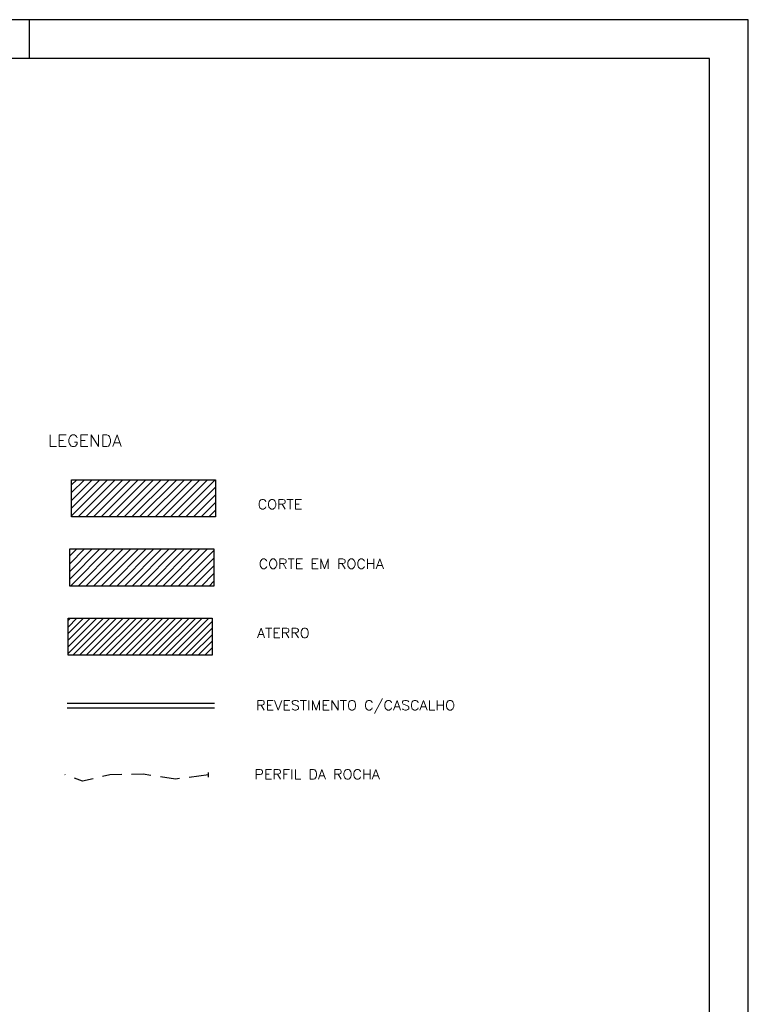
# Model space of a CAD drawing. Extents: x -1825 to 98, y 5678 to 6985.
# Tile 45 of 86: x -1172 to -984, y 6732 to 6985. Entities that reach past the tile are written whole.
import ezdxf

# ---------------------------------------------------------------- set-up
doc = ezdxf.new("R2010")
doc.units = 0
doc.header["$MEASUREMENT"] = 0
doc.linetypes.add('CONTINUO', pattern=[0])
doc.linetypes.add('DASHED', pattern=[0.75, 0.5, -0.25])
for name, color, linetype in [('-ATERRO', 72, 'CONTINUOUS'), ('-CORTE', 51, 'CONTINUOUS'), ('-PERFIL-ROCHA', 12, 'DASHED'), ('-ROCHA', 10, 'CONTINUO'), ('BASE', 6, 'CONTINUOUS'), ('PADRÃO', 7, 'CONTINUOUS'), ('PG-CORTE', 4, 'CONTINUOUS'), ('PG-TXT-100', 3, 'CONTINUOUS')]:
    doc.layers.add(name, color=color, linetype=linetype)
doc.styles.add('ROMANS', font='romans.shx', dxfattribs={"height": 1.5})
pattern_1 = [(45, (-3646.0986, 350.4483), (-0.9899495, 0.9899495), [])]

msp = doc.modelspace()

# ---------------------------------------------------------------- hatches: boundary and pattern name
at = {"layer": '-ATERRO'}
h = msp.add_hatch(dxfattribs=at)
h.set_pattern_fill('_USER', color=256, scale=1.2, angle=45, style=0, pattern_type=0)
h.set_pattern_definition([(45, (-3646.0986, 350.4483), (-0.84852814, 0.84852814), [])])
h.paths.add_polyline_path([(-1122.2, 6821.54), (-1122.2, 6831.07), (-1159.25, 6831.07), (-1159.25, 6821.54)])
at = {"layer": '-CORTE'}
h = msp.add_hatch(dxfattribs=at)
h.set_pattern_fill('_USER', color=256, scale=1.4, angle=45, style=0, pattern_type=0)
h.set_pattern_definition(pattern_1)
h.paths.add_polyline_path([(-1158.34, 6866.63), (-1158.34, 6857.09), (-1121.29, 6857.09), (-1121.29, 6866.63)])
at = {"layer": '-ROCHA'}
h = msp.add_hatch(dxfattribs=at)
h.set_pattern_fill('_USER', color=256, scale=1.4, angle=45, style=0, pattern_type=0)
h.set_pattern_definition(pattern_1)
h.paths.add_polyline_path([(-1158.79, 6848.85), (-1158.79, 6839.31), (-1121.74, 6839.31), (-1121.74, 6848.85)])

# ---------------------------------------------------------------- linework, layer by layer
at = {"layer": '-PERFIL-ROCHA', "ltscale": 10, "flags": 128}
msp.add_lwpolyline([(-1123.11, 6790.75), (-1131.62, 6789.63), (-1139.91, 6790.92), (-1148.5, 6790.72), (-1155.51, 6789.14), (-1160.05, 6790.82)], dxfattribs=at)
at = {"layer": '-ROCHA'}
msp.add_line((-1123.11, 6790.13), (-1123.11, 6791.37), dxfattribs=at)
at = {"layer": 'BASE', "color": 11}
msp.add_line((-1121.55, 6807.9), (-1159.51, 6807.9), dxfattribs=at)
at = {"layer": 'PADRÃO', "color": 2}
msp.add_line((-1169.2, 6975.02), (-1169.2, 6985.02), dxfattribs=at)
msp.add_lwpolyline([(-1825.2, 6985.02), (-1825.2, 6391.02), (-984.2, 6391.02), (-984.2, 6985.02), (-1825.2, 6985.02)], dxfattribs=at)
at = {"layer": 'PADRÃO', "color": 1}
msp.add_lwpolyline([(-1800.2, 6401.02), (-994.2, 6401.02), (-994.2, 6975.02), (-1800.2, 6975.02)], close=True, dxfattribs=at)
at = {"layer": 'PG-CORTE', "color": 11}
msp.add_line((-1159.51, 6809.15), (-1121.55, 6809.15), dxfattribs=at)
at = {"layer": 'PG-CORTE'}
for points in [[(-1158.34, 6866.63), (-1121.29, 6866.63), (-1121.29, 6857.09), (-1158.34, 6857.09)], [(-1158.79, 6848.85), (-1121.74, 6848.85), (-1121.74, 6839.31), (-1158.79, 6839.31)], [(-1159.25, 6831.07), (-1122.2, 6831.07), (-1122.2, 6821.54), (-1159.25, 6821.54)]]:
    msp.add_lwpolyline(points, close=True, dxfattribs=at)

# ---------------------------------------------------------------- texts
at = {"layer": 'PG-TXT-100', "color": 4, "style": 'ROMANS', "width": 1.080702}
msp.add_text('LEGENDA', height=3, dxfattribs=at).set_placement((-1164.44, 6875.2))
at = {"layer": 'PG-TXT-100', "color": 2, "style": 'ROMANS', "width": 1.080702}
for s, p in [('CORTE', (-1110.44, 6859.11)), ('CORTE EM ROCHA', (-1110.18, 6843.78)), ('ATERRO', (-1110.63, 6826)), ('REVESTIMENTO C/CASCALHO', (-1110.84, 6807.4)), ('PERFIL DA ROCHA', (-1111.29, 6789.62))]:
    msp.add_text(s, height=2.5, dxfattribs=at).set_placement(p)

doc.saveas('drawing.dxf')
